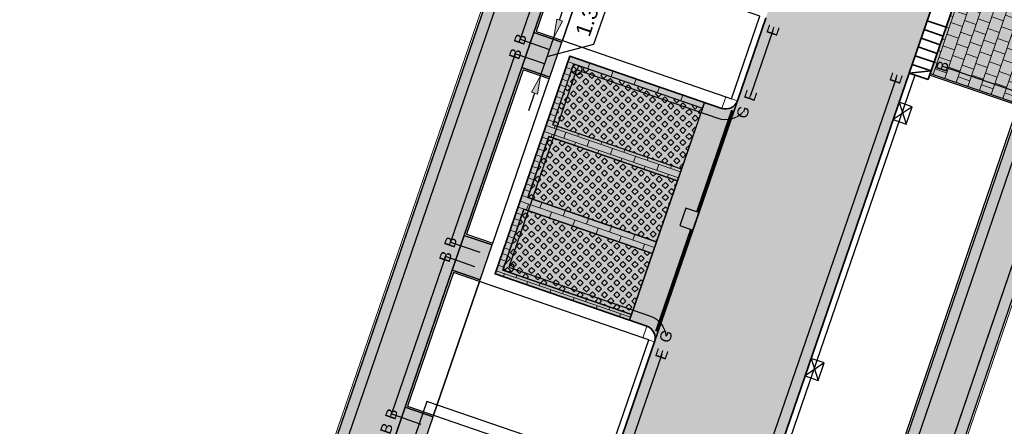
# Model space of a CAD drawing. Header units: metres. Extents: x 131295 to 132236, y 397710 to 398702.
# Tile 66 of 127: x 131509 to 131541, y 398064 to 398077. Entities that reach past the tile are written whole.
import ezdxf
from ezdxf.enums import TextEntityAlignment as Align

# ---------------------------------------------------------------- set-up
doc = ezdxf.new("R2010")
doc.units = ezdxf.units.M
doc.linetypes.add('AL-MATERIAALS', pattern=[2, 1, -1])
doc.linetypes.add('MA-1-3', pattern=[4, 1, -3])
doc.layers.get('Defpoints').update_dxf_attribs({"color": 128})
for name, color, linetype, lineweight, true_color in [('N-GR-arcering gras', 7, 'Continuous', 5, 0xecffb3), ("N-VH-arcering 'MAT' kleur 1 (heiderood)", 7, 'Continuous', 18, 0xd98c8c), ("N-VH-arcering 'MAT' kleur 5 (roodbruin)", 7, 'Continuous', 18, 0xc5a6a0)]:
    doc.layers.add(name, color=color, linetype=linetype, lineweight=lineweight, true_color=true_color)
for name, color, linetype, lineweight in [('N-IE-markering 1 - 3 streep 0.10', 255, 'MA-1-3', 18), ('N-KO-inritband 650x300x200 mm', 110, 'Continuous', 35), ('N-KO-opsluitband 60x200mm', 2, 'Continuous', 25), ('N-KO-opsluitband achterkant', 8, 'Continuous', 5), ('N-KO-tekst banden', 1, 'Continuous', 18), ('N-KO-trottoirband 180-200x250mm', 3, 'Continuous', 35), ('N-KO-trottoirband 380-400x250mm', 3, 'Continuous', 35), ('N-KO-trottoirband achterkant', 8, 'Continuous', 5), ('N-RI-straatkolk', 7, 'Continuous', 25), ('N-RI-trottoirkolk', 7, 'Continuous', 25), ("N-VH-arcering 'MAT' grijs 254", 254, 'Continuous', 18), ('N-VH-arcering betontegels halfsteensverband', 8, 'Continuous', 5), ('N-VH-arcering grasbetontegels', 8, 'Continuous', 5), ('N-VH-arcering SBS WF halfsteensverband', 8, 'Continuous', 5), ('X-AL-maatvoering', 1, 'Continuous', 18), ('X-AL-materiaalscheiding', 1, 'AL-MATERIAALS', 18)]:
    doc.layers.add(name, color=color, linetype=linetype, lineweight=lineweight)
for name, color, linetype, plot in [('X-AL-contourlijnen', 30, 'Continuous', False), ('X-AL-hulplijn bandenlijnnummers', 30, 'Continuous', False), ('X-AL-hulplijn hoogtetekst', 190, 'Continuous', False)]:
    doc.layers.add(name, color=color, linetype=linetype, plot=plot)
doc.styles.add('CS Annotative', font='arial.ttf')
doc.dimstyles.new('CS Annotative', dxfattribs={"dimtxt": 2.5, "dimasz": 3, "dimexe": 0.18, "dimexo": 0.0625, "dimgap": 1, "dimtad": 1, "dimzin": 0, "dimdsep": 46, "dimtxsty": 'CS Annotative', "dimblk": 'CS Dimensionpijl', "dimcen": 0, "dimse1": 1, "dimse2": 1, "dimclrd": 256, "dimclre": 256, "dimclrt": 2, "dimadec": 0, "dimazin": 0, "dimtm": 1e-09, "dimtfac": 1, "dimtofl": 0, "dimtmove": 1, "dimatfit": 3, "dimfxl": 1, "dimtfillclr": 256, "dimtolj": 1, "dimtzin": 0, "dimarcsym": 0})
pattern_1 = [(45, (-7.6843, -22.33587), (-0.19798989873, 0.19798989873), [0.14, -0.14]), (135, (-7.6843, -22.33587), (-0.19798989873, -0.19798989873), [0.14, -0.14]), (45, (-7.78328, -22.23688), (-0.19798989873, 0.19798989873), [0.14, -0.14]), (135, (-7.5853, -22.23688), (-0.19798989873, -0.19798989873), [0.14, -0.14])]

# ---------------------------------------------------------------- blocks, each defined once
blk = doc.blocks.new('*U90')
for p, q in [((2.63, 0.64), (-0.51, -1.41)), ((0.51, 1.41), (1.6, -2.18))]:
    blk.add_line(p, q)
blk.add_lwpolyline([(0.51, 1.41), (-0.51, -1.41), (1.6, -2.18), (2.63, 0.64)], close=True)
blk = doc.blocks.new('*U141')
blk.add_lwpolyline([(-1.6, 2.18), (-2.63, -0.64), (-0.51, -1.41), (0.51, 1.41)], close=True)
blk.add_solid([(-1.6, 2.18), (0.51, 1.41), (-1.6, 2.18), (-2.63, -0.64)])
blk = doc.blocks.new('CS Dimensionpijl')
h = blk.add_hatch(color=256)
h.dxf.hatch_style = 1
h.paths.add_polyline_path([(-1, -0.167), (0, 0), (-1, 0.167)])
at = {"flags": 128}
blk.add_lwpolyline([(0, 0.5), (0, -0.5)], dxfattribs=at)
blk.add_lwpolyline([(-1, -0.167), (0, 0), (-1, 0.167)], close=True, dxfattribs=at)
blk = doc.blocks.new('*D644')
at = {"layer": 'Defpoints', "color": 0, "transparency": 16777216}
for p in [(131526.094, 398076.364), (131526.236, 398076.315), (131525.664, 398075.116)]:
    blk.add_point(p, dxfattribs=at)
at = {"layer": 'X-AL-maatvoering', "lineweight": -2, "transparency": 16777216}
for p, q in [((131527.549, 398076.1), (131528.085, 398077.657)), ((131526.431, 398076.883), (131526.626, 398077.45)), ((131525.806, 398075.067), (131526.236, 398076.315)), ((131526.021, 398075.691), (131527.549, 398076.1)), ((131525.611, 398074.5), (131525.416, 398073.932))]:
    blk.add_line(p, q, dxfattribs=at)
at = {"layer": 'X-AL-maatvoering', "lineweight": -2, "transparency": 16777216, "xscale": 0.6000000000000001, "yscale": 0.6000000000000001, "zscale": 0.6000000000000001}
for p, rotation in [((131526.236, 398076.315), 251.01506341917), ((131525.806, 398075.067), 71.01506341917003)]:
    blk.add_blockref('CS Dimensionpijl', p, dxfattribs=dict(at, rotation=rotation))
at = {"layer": 'X-AL-maatvoering', "color": 2, "transparency": 16777216, "insert": (131527.387, 398077.027), "char_height": 0.5, "attachment_point": 5, "rotation": 71.0151, "style": 'CS Annotative'}
blk.add_mtext('\\A1;1.32', dxfattribs=at)

msp = doc.modelspace()

# ---------------------------------------------------------------- hatches: boundary and pattern name
at = {"layer": 'N-GR-arcering gras'}
h = msp.add_hatch(color=256, dxfattribs=at)
h.dxf.hatch_style = 1
h.paths.add_polyline_path([(131530.397, 398072.028), (131526.208, 398073.469), (131526.892, 398075.455), (131531.081, 398074.014)])
h = msp.add_hatch(color=256, dxfattribs=at)
h.dxf.hatch_style = 1
h.paths.add_polyline_path([(131530.267, 398071.65), (131526.078, 398073.091), (131525.395, 398071.105), (131529.584, 398069.664)])
h = msp.add_hatch(color=256, dxfattribs=at)
h.dxf.hatch_style = 1
h.paths.add_polyline_path([(131529.454, 398069.286), (131525.265, 398070.727), (131524.582, 398068.741), (131528.771, 398067.3)])
at = {"layer": "N-VH-arcering 'MAT' grijs 254"}
h = msp.add_hatch(color=256, dxfattribs=at)
h.dxf.hatch_style = 1
edge = h.paths.add_edge_path()
edge.add_line((131507.262, 398028.727), (131505.83, 398024.563))
edge.add_line((131505.83, 398024.563), (131505.239, 398022.848))
edge.add_line((131505.239, 398022.848), (131505.032, 398022.247))
edge.add_line((131505.032, 398022.247), (131504.805, 398021.585))
edge.add_line((131504.805, 398021.585), (131504.35, 398020.261))
edge.add_arc((131504.492, 398020.212), 0.15, 161.0337, 251.0349)
edge.add_line((131504.443, 398020.071), (131506.941, 398019.212))
edge.add_line((131506.941, 398019.212), (131507.903, 398018.935))
edge.add_arc((131509.463, 398023.474), 4.8, 251.0279, 339.1965)
edge.add_line((131513.95, 398021.769), (131508.477, 398023.652))
edge.add_arc((131508.803, 398024.597), 1, 161.0151, 251.0151, ccw=False)
edge.add_line((131507.857, 398024.923), (131508.959, 398028.127))
edge.add_line((131508.959, 398028.127), (131509.772, 398030.488))
edge.add_line((131509.772, 398030.488), (131510.162, 398031.622))
edge.add_line((131510.162, 398031.622), (131511.229, 398034.724))
edge.add_line((131511.229, 398034.724), (131511.619, 398035.859))
edge.add_line((131511.619, 398035.859), (131513.105, 398040.178))
edge.add_line((131513.105, 398040.178), (131513.496, 398041.313))
edge.add_line((131513.496, 398041.313), (131516.189, 398049.142))
edge.add_line((131516.189, 398049.142), (131516.58, 398050.277))
edge.add_line((131516.58, 398050.277), (131517.922, 398054.18))
edge.add_line((131517.922, 398054.18), (131518.313, 398055.314))
edge.add_line((131518.313, 398055.314), (131521.006, 398063.144))
edge.add_line((131521.006, 398063.144), (131521.397, 398064.279))
edge.add_line((131521.397, 398064.279), (131522.25, 398066.76))
edge.add_line((131522.25, 398066.76), (131522.931, 398068.738))
edge.add_line((131522.931, 398068.738), (131523.321, 398069.873))
edge.add_line((131523.321, 398069.873), (131525.202, 398075.339))
edge.add_line((131525.202, 398075.339), (131525.592, 398076.473))
edge.add_line((131525.592, 398076.473), (131526.556, 398079.274))
edge.add_line((131526.556, 398079.274), (131526.946, 398080.409))
edge.add_line((131526.946, 398080.409), (131528.826, 398085.875))
edge.add_line((131528.826, 398085.875), (131529.217, 398087.009))
edge.add_line((131529.217, 398087.009), (131530.615, 398091.074))
edge.add_line((131530.615, 398091.074), (131531.006, 398092.209))
edge.add_line((131531.006, 398092.209), (131533.699, 398100.038))
edge.add_line((131533.699, 398100.038), (131534.09, 398101.173))
edge.add_line((131534.09, 398101.173), (131539.372, 398116.528))
edge.add_arc((131540.318, 398116.203), 1, 70.8859, 161.0151, ccw=False)
edge.add_line((131540.645, 398117.147), (131537.055, 398118.392))
edge.add_arc((131536.727, 398117.447), 1, -18.9849, 70.8859, ccw=False)
edge.add_line((131537.673, 398117.122), (131520.549, 398067.349))
edge.add_line((131520.549, 398067.349), (131507.262, 398028.727))
h = msp.add_hatch(color=256, dxfattribs=at)
h.dxf.hatch_style = 1
h.paths.add_polyline_path([(131545.753, 398081.183), (131545.623, 398081.229), (131546.914, 398084.943), (131545.212, 398085.528), (131542.407, 398086.494), (131538.503, 398075.146), (131541.441, 398074.135), (131543.143, 398073.55), (131544.458, 398077.395)])
h = msp.add_hatch(color=256, dxfattribs=at)
h.dxf.hatch_style = 1
h.paths.add_polyline_path([(131526.5, 398076.161), (131525.592, 398076.473), (131525.202, 398075.339), (131526.11, 398075.026)])
h = msp.add_hatch(color=256, dxfattribs=at)
h.dxf.hatch_style = 1
edge = h.paths.add_edge_path()
edge.add_line((131526.562, 398025.063), (131542.714, 398072.295))
edge.add_line((131542.714, 398072.295), (131543.143, 398073.55))
edge.add_line((131543.143, 398073.55), (131541.441, 398074.135))
edge.add_line((131541.441, 398074.135), (131537.061, 398061.328))
edge.add_line((131537.061, 398061.328), (131536.673, 398060.192))
edge.add_line((131536.673, 398060.192), (131532.193, 398047.091))
edge.add_line((131532.193, 398047.091), (131531.804, 398045.956))
edge.add_line((131531.804, 398045.956), (131527.248, 398032.633))
edge.add_line((131527.248, 398032.633), (131526.86, 398031.498))
edge.add_line((131526.86, 398031.498), (131524.823, 398025.541))
edge.add_line((131524.823, 398025.541), (131523.821, 398022.611))
edge.add_line((131523.821, 398022.611), (131522.848, 398019.767))
edge.add_arc((131521.902, 398020.091), 1, 251.0151, 341.1203, ccw=False)
edge.add_line((131521.577, 398019.145), (131519.676, 398019.799))
edge.add_arc((131524.384, 398020.736), 4.8, 191.2541, 219.0195)
edge.add_arc((131524.384, 398020.736), 4.8, 219.0195, 249.4384)
edge.add_line((131522.698, 398016.242), (131527.636, 398014.389))
edge.add_line((131527.636, 398014.389), (131528.739, 398017.5))
edge.add_line((131528.739, 398017.5), (131528.154, 398017.72))
edge.add_arc((131529.559, 398021.465), 4, 193.7814, 249.4384, ccw=False)
edge.add_arc((131529.559, 398021.465), 4, 161.1203, 193.7814, ccw=False)
edge.add_line((131525.774, 398022.759), (131526.562, 398025.063))
h = msp.add_hatch(color=256, dxfattribs=at)
h.dxf.hatch_style = 1
h.paths.add_polyline_path([(131524.229, 398069.561), (131523.321, 398069.873), (131522.931, 398068.738), (131523.839, 398068.426)])
h = msp.add_hatch(color=256, dxfattribs=at)
h.dxf.hatch_style = 1
h.paths.add_polyline_path([(131522.305, 398063.966), (131521.397, 398064.279), (131521.006, 398063.144), (131521.914, 398062.832)])
at = {"layer": "N-VH-arcering 'MAT' kleur 1 (heiderood)"}
h = msp.add_hatch(color=256, dxfattribs=at)
h.dxf.hatch_style = 1
h.paths.add_polyline_path([(131533.029, 398061.234), (131533.094, 398061.424), (131533.485, 398062.558), (131533.55, 398062.747), (131537.818, 398075.154), (131541.82, 398086.785), (131545.382, 398097.14), (131545.447, 398097.329), (131545.837, 398098.464), (131545.902, 398098.653), (131549.681, 398109.636), (131544.953, 398111.263), (131540.719, 398098.956), (131537.206, 398088.743), (131535.846, 398084.792), (131533.146, 398076.943), (131532.221, 398074.256), (131529.521, 398066.407), (131528.026, 398062.061), (131524.513, 398051.849), (131523.209, 398048.06), (131519.696, 398037.847), (131518.249, 398033.641), (131516.362, 398028.157), (131515.269, 398024.982), (131519.998, 398023.355), (131523.164, 398032.558), (131523.229, 398032.747), (131523.619, 398033.882), (131523.684, 398034.071), (131528.134, 398047.007), (131528.2, 398047.196), (131528.59, 398048.331), (131528.655, 398048.52)])
at = {"layer": "N-VH-arcering 'MAT' kleur 5 (roodbruin)"}
h = msp.add_hatch(color=256, dxfattribs=at)
h.dxf.hatch_style = 1
h.paths.add_polyline_path([(131525.395, 398071.105), (131526.078, 398073.091), (131530.267, 398071.65), (131530.397, 398072.028), (131526.208, 398073.469), (131526.892, 398075.455), (131531.081, 398074.014), (131531.146, 398074.203), (131526.768, 398075.709), (131524.328, 398068.617), (131528.706, 398067.111), (131528.771, 398067.3), (131524.582, 398068.741), (131525.265, 398070.727), (131529.454, 398069.286), (131529.584, 398069.664)])
h = msp.add_hatch(color=256, dxfattribs=at)
h.dxf.hatch_style = 1
edge = h.paths.add_edge_path()
edge.add_arc((131531.843, 398074.386), 0.4, 251.0151, 341.0151, ccw=False)
edge.add_line((131531.713, 398074.008), (131531.146, 398074.203))
edge.add_line((131531.146, 398074.203), (131531.081, 398074.014))
edge.add_line((131531.081, 398074.014), (131530.397, 398072.028))
edge.add_line((131530.397, 398072.028), (131530.267, 398071.65))
edge.add_line((131530.267, 398071.65), (131529.584, 398069.664))
edge.add_line((131529.584, 398069.664), (131529.454, 398069.286))
edge.add_line((131529.454, 398069.286), (131528.771, 398067.3))
edge.add_line((131528.771, 398067.3), (131528.706, 398067.111))
edge.add_line((131528.706, 398067.111), (131529.273, 398066.916))
edge.add_arc((131529.143, 398066.538), 0.4, -18.9849, 71.0151, ccw=False)
edge.add_line((131529.521, 398066.407), (131532.221, 398074.256))
at = {"layer": 'N-VH-arcering betontegels halfsteensverband'}
h = msp.add_hatch(dxfattribs=at)
h.set_pattern_fill('CS-TEGEL HALFSTV', color=256, scale=6.67, angle=89.9963)
h.set_pattern_definition([(161.01506342, (26375.6293, 79453.50667), (-0.4435272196, -0.05902249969), [0.4002, -0.4002]), (251.01506342, (26375.6293, 79453.50667), (0.37843077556, -0.1301928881), [])])
h.paths.add_polyline_path([(131545.753, 398081.183), (131545.623, 398081.229), (131546.914, 398084.943), (131545.212, 398085.528), (131542.407, 398086.494), (131538.503, 398075.146), (131541.441, 398074.135), (131543.143, 398073.55), (131544.458, 398077.395)])
at = {"layer": 'N-VH-arcering grasbetontegels'}
h = msp.add_hatch(dxfattribs=at)
h.set_pattern_fill('CS-GRASBETONSTEEN', color=256)
h.set_pattern_definition([(45, (-8.4976, -24.69988), (-0.19798989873, 0.19798989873), [0.14, -0.14]), (135, (-8.4976, -24.69988), (-0.19798989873, -0.19798989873), [0.14, -0.14]), (45, (-8.59658, -24.6009), (-0.19798989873, 0.19798989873), [0.14, -0.14]), (135, (-8.3986, -24.6009), (-0.19798989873, -0.19798989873), [0.14, -0.14])])
h.paths.add_polyline_path([(131530.397, 398072.028), (131526.208, 398073.469), (131526.892, 398075.455), (131531.081, 398074.014)])
h = msp.add_hatch(dxfattribs=at)
h.set_pattern_fill('CS-GRASBETONSTEEN', color=256)
h.set_pattern_definition(pattern_1)
h.paths.add_polyline_path([(131530.267, 398071.65), (131526.078, 398073.091), (131525.395, 398071.105), (131529.584, 398069.664)])
h = msp.add_hatch(dxfattribs=at)
h.set_pattern_fill('CS-GRASBETONSTEEN', color=256)
h.set_pattern_definition(pattern_1)
h.paths.add_polyline_path([(131529.454, 398069.286), (131525.265, 398070.727), (131524.582, 398068.741), (131528.771, 398067.3)])
at = {"layer": 'N-VH-arcering SBS WF halfsteensverband'}
h = msp.add_hatch(dxfattribs=at)
h.set_pattern_fill('CS-WF HALFSTV', color=256, scale=20, angle=179.9963)
h.set_pattern_definition([(341.01506342, (26375.6293, 79453.50667), (0.06506391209, 0.18912082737), []), (251.01506342, (26375.6293, 79453.50667), (0.31317774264, -0.31924865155), [0.2, -0.2])])
h.paths.add_polyline_path([(131525.395, 398071.105), (131526.078, 398073.091), (131530.267, 398071.65), (131530.397, 398072.028), (131526.208, 398073.469), (131526.892, 398075.455), (131531.081, 398074.014), (131531.146, 398074.203), (131526.768, 398075.709), (131524.328, 398068.617), (131528.706, 398067.111), (131528.771, 398067.3), (131524.582, 398068.741), (131525.265, 398070.727), (131529.454, 398069.286), (131529.584, 398069.664)])

# ---------------------------------------------------------------- linework, layer by layer
at = {"layer": 'N-IE-markering 1 - 3 streep 0.10', "const_width": 0.1, "flags": 128}
for points in [[(131530.922, 398070.632), (131532.061, 398073.945)], [(131529.587, 398066.751), (131530.726, 398070.064)]]:
    msp.add_lwpolyline(points, dxfattribs=at)
at = {"layer": 'N-KO-inritband 650x300x200 mm', "flags": 128}
for points in [[(131541.82, 398086.785), (131537.818, 398075.154)], [(131542.434, 398086.574), (131538.433, 398074.943)], [(131538.306, 398076.573), (131538.921, 398076.361)], [(131538.404, 398076.857), (131539.018, 398076.645)], [(131538.209, 398076.289), (131538.823, 398076.078)], [(131538.111, 398076.005), (131538.726, 398075.794)], [(131538.013, 398075.722), (131538.628, 398075.51)], [(131537.916, 398075.438), (131538.53, 398075.227)], [(131537.818, 398075.154), (131538.53, 398075.227)], [(131537.818, 398075.154), (131538.433, 398074.943)]]:
    msp.add_lwpolyline(points, dxfattribs=at)
at = {"layer": 'N-KO-opsluitband 60x200mm', "flags": 128}
for points in [[(131534.574, 398119.252), (131537.055, 398118.392, -0.413553), (131537.673, 398117.122), (131505.83, 398024.563), (131484.137, 398031.959), (131485.465, 398035.805), (131399.856, 398065.25), (131400.1, 398065.961)], [(131528.739, 398017.5), (131528.154, 398017.72, -0.405642), (131525.774, 398022.759), (131542.714, 398072.295)]]:
    msp.add_lwpolyline(points, format="xyb", dxfattribs=at)
for points in [[(131527.464, 398078.962), (131526.556, 398079.274), (131525.592, 398076.473), (131526.5, 398076.161)], [(131526.11, 398075.026), (131525.202, 398075.339), (131523.321, 398069.873), (131524.229, 398069.561)], [(131538.503, 398075.146), (131541.441, 398074.135), (131537.061, 398061.328), (131533.674, 398062.493)], [(131523.839, 398068.426), (131522.931, 398068.738), (131521.397, 398064.279), (131522.305, 398063.966)]]:
    msp.add_lwpolyline(points, dxfattribs=at)
at = {"layer": 'N-KO-opsluitband achterkant', "flags": 128}
for points in [[(131534.554, 398119.195), (131537.035, 398118.335, -0.413553), (131537.616, 398117.141), (131505.792, 398024.639), (131484.214, 398031.997), (131485.541, 398035.842), (131399.932, 398065.287), (131400.157, 398065.941)], [(131528.739, 398017.5), (131528.76, 398017.556), (131528.175, 398017.776, -0.405642), (131525.831, 398022.74), (131542.771, 398072.276), (131542.714, 398072.295)]]:
    msp.add_lwpolyline(points, format="xyb", dxfattribs=at)
for points in [[(131527.444, 398078.905), (131526.593, 398079.198), (131525.668, 398076.51), (131526.519, 398076.218)], [(131526.09, 398074.969), (131525.239, 398075.262), (131523.398, 398069.91), (131524.249, 398069.617)], [(131538.483, 398075.09), (131541.365, 398074.098), (131537.024, 398061.404), (131533.693, 398062.55)], [(131523.819, 398068.369), (131522.968, 398068.662), (131521.473, 398064.316), (131522.324, 398064.023)]]:
    msp.add_lwpolyline(points, dxfattribs=at)
at = {"layer": 'N-KO-trottoirband 180-200x250mm'}
for points in [[(131533.146, 398076.943), (131532.221, 398074.256)], [(131529.521, 398066.407), (131528.026, 398062.061)]]:
    msp.add_lwpolyline(points, dxfattribs=at)
at = {"layer": 'N-KO-trottoirband 180-200x250mm', "flags": 128}
msp.add_lwpolyline([(131537.818, 398075.154), (131519.656, 398022.362, 0.406176), (131522.628, 398016.054), (131527.566, 398014.202)], format="xyb", dxfattribs=at)
at = {"layer": 'N-KO-trottoirband 380-400x250mm'}
msp.add_lwpolyline([(131532.221, 398074.256, -0.414214), (131531.713, 398074.008), (131526.768, 398075.709), (131524.328, 398068.617), (131529.273, 398066.916, -0.414214), (131529.521, 398066.407)], format="xyb", dxfattribs=at)
at = {"layer": 'N-KO-trottoirband achterkant'}
for points in [[(131532.957, 398077.009), (131532.032, 398074.321)], [(131531.843, 398074.386), (131526.519, 398076.218), (131523.819, 398068.369), (131529.143, 398066.538)], [(131529.332, 398066.473), (131527.837, 398062.126)], [(131527.648, 398062.192), (131522.324, 398064.023), (131518.811, 398053.811), (131524.134, 398051.979)]]:
    msp.add_lwpolyline(points, dxfattribs=at)
msp.add_lwpolyline([(131537.818, 398075.154), (131538.007, 398075.089), (131519.845, 398022.297, 0.406176), (131522.698, 398016.242), (131527.636, 398014.389), (131527.566, 398014.202)], format="xyb", dxfattribs=at)
at = {"layer": 'N-KO-trottoirband achterkant', "flags": 128}
for points in [[(131532.221, 398074.256), (131531.843, 398074.386), (131531.713, 398074.008)], [(131529.521, 398066.407), (131529.143, 398066.538), (131529.273, 398066.916)]]:
    msp.add_lwpolyline(points, dxfattribs=at)
at = {"layer": 'X-AL-contourlijnen', "flags": 128}
for points in [[(131537.673, 398117.122), (131520.549, 398067.349), (131507.262, 398028.727)], [(131523.684, 398034.071), (131528.134, 398047.007), (131528.2, 398047.196), (131528.59, 398048.331), (131528.655, 398048.52), (131533.029, 398061.234), (131533.094, 398061.424), (131533.485, 398062.558), (131533.55, 398062.747), (131537.818, 398075.154), (131541.82, 398086.785)], [(131507.857, 398024.923), (131508.959, 398028.127), (131509.772, 398030.488), (131510.162, 398031.622), (131511.229, 398034.724), (131511.619, 398035.859), (131513.105, 398040.178), (131513.496, 398041.313), (131516.189, 398049.142), (131516.58, 398050.277), (131517.922, 398054.18), (131518.313, 398055.314), (131521.006, 398063.144), (131521.397, 398064.279), (131522.25, 398066.76), (131522.931, 398068.738), (131523.321, 398069.873), (131525.202, 398075.339), (131525.592, 398076.473), (131526.556, 398079.274)], [(131533.146, 398076.943), (131532.221, 398074.256), (131529.521, 398066.407), (131528.026, 398062.061), (131524.513, 398051.849), (131523.209, 398048.06), (131519.696, 398037.847), (131518.249, 398033.641)]]:
    msp.add_lwpolyline(points, dxfattribs=at)
for points in [[(131545.753, 398081.183), (131545.623, 398081.229), (131546.914, 398084.943), (131545.212, 398085.528), (131542.407, 398086.494), (131538.503, 398075.146), (131541.441, 398074.135), (131543.143, 398073.55), (131544.458, 398077.395)], [(131527.444, 398078.905), (131526.593, 398079.198), (131525.668, 398076.51), (131526.519, 398076.218)], [(131527.444, 398078.905), (131526.519, 398076.218), (131531.843, 398074.386), (131532.032, 398074.321), (131532.957, 398077.009), (131532.768, 398077.074)], [(131526.5, 398076.161), (131525.592, 398076.473), (131525.202, 398075.339), (131526.11, 398075.026)], [(131525.395, 398071.105), (131526.078, 398073.091), (131530.267, 398071.65), (131530.397, 398072.028), (131526.208, 398073.469), (131526.892, 398075.455), (131531.081, 398074.014), (131531.146, 398074.203), (131526.768, 398075.709), (131524.328, 398068.617), (131528.706, 398067.111), (131528.771, 398067.3), (131524.582, 398068.741), (131525.265, 398070.727), (131529.454, 398069.286), (131529.584, 398069.664)], [(131530.397, 398072.028), (131526.208, 398073.469), (131526.892, 398075.455), (131531.081, 398074.014)], [(131526.09, 398074.969), (131525.239, 398075.262), (131523.398, 398069.91), (131524.249, 398069.617)], [(131541.365, 398074.098), (131538.483, 398075.09), (131538.433, 398074.943), (131538.007, 398075.089), (131533.693, 398062.55), (131537.024, 398061.404)], [(131530.267, 398071.65), (131526.078, 398073.091), (131525.395, 398071.105), (131529.584, 398069.664)], [(131529.454, 398069.286), (131525.265, 398070.727), (131524.582, 398068.741), (131528.771, 398067.3)], [(131524.229, 398069.561), (131523.321, 398069.873), (131522.931, 398068.738), (131523.839, 398068.426)], [(131523.819, 398068.369), (131522.968, 398068.662), (131521.473, 398064.316), (131522.324, 398064.023)], [(131523.819, 398068.369), (131522.324, 398064.023), (131527.648, 398062.192), (131527.837, 398062.126), (131529.332, 398066.473), (131529.143, 398066.538)], [(131522.305, 398063.966), (131521.397, 398064.279), (131521.006, 398063.144), (131521.914, 398062.832)]]:
    msp.add_lwpolyline(points, close=True, dxfattribs=at)
for points in [[(131526.562, 398025.063), (131542.714, 398072.295), (131543.143, 398073.55), (131541.441, 398074.135), (131537.061, 398061.328), (131536.673, 398060.192), (131532.193, 398047.091), (131531.804, 398045.956), (131527.248, 398032.633), (131526.86, 398031.498), (131524.823, 398025.541), (131523.821, 398022.611), (131522.848, 398019.767, -0.414751), (131521.577, 398019.145), (131519.676, 398019.799, 0.121746), (131520.655, 398017.714, 0.133512), (131522.698, 398016.242), (131527.636, 398014.389), (131528.739, 398017.5), (131528.154, 398017.72, -0.247739), (131525.674, 398020.512, -0.143484), (131525.774, 398022.759)], [(131532.221, 398074.256, -0.414214), (131531.713, 398074.008), (131531.146, 398074.203), (131531.081, 398074.014), (131530.397, 398072.028), (131530.267, 398071.65), (131529.584, 398069.664), (131529.454, 398069.286), (131528.771, 398067.3), (131528.706, 398067.111), (131529.273, 398066.916, -0.414214), (131529.521, 398066.407)]]:
    msp.add_lwpolyline(points, format="xyb", close=True, dxfattribs=at)
at = {"layer": 'X-AL-hulplijn bandenlijnnummers', "flags": 128}
for points in [[(131534.972, 398119.484), (131537.169, 398118.722, -0.413553), (131538.004, 398117.008), (131506.047, 398024.119), (131483.692, 398031.742), (131485.02, 398035.588), (131399.411, 398065.033), (131399.672, 398065.791)], [(131528.335, 398017.278), (131528.031, 398017.392, -0.405642), (131525.443, 398022.872), (131542.286, 398072.125)]]:
    msp.add_lwpolyline(points, format="xyb", dxfattribs=at)
for points in [[(131527.294, 398079.39), (131526.339, 398079.719), (131525.147, 398076.256), (131526.102, 398075.928)], [(131525.94, 398075.455), (131524.985, 398075.783), (131522.877, 398069.656), (131523.832, 398069.327)], [(131538.9, 398075.38), (131541.885, 398074.353), (131537.279, 398060.883), (131534.411, 398061.869)], [(131537.39, 398074.985), (131533.316, 398063.145)], [(131523.669, 398068.854), (131522.714, 398069.183), (131520.952, 398064.062), (131521.907, 398063.733)]]:
    msp.add_lwpolyline(points, dxfattribs=at)
at = {"layer": 'X-AL-hulplijn bandenlijnnummers'}
for points in [[(131533.379, 398076.546), (131532.65, 398074.426)], [(131529.755, 398066.01), (131528.455, 398062.231)]]:
    msp.add_lwpolyline(points, dxfattribs=at)
msp.add_lwpolyline([(131532.401, 398073.885, -0.301355), (131531.599, 398073.677), (131526.985, 398075.264), (131524.772, 398068.834), (131529.387, 398067.247, -0.301355), (131529.891, 398066.589, -0.301355)], format="xyb", dxfattribs=at)
at = {"layer": 'X-AL-hulplijn hoogtetekst', "flags": 128}
for points in [[(131534.689, 398119.582), (131537.169, 398118.722, -0.413553), (131538.004, 398117.008), (131506.047, 398024.119), (131483.692, 398031.742), (131485.02, 398035.588), (131399.411, 398065.033), (131399.769, 398066.074)], [(131528.616, 398017.172), (131528.031, 398017.392, -0.405642), (131525.443, 398022.872), (131542.383, 398072.409)]]:
    msp.add_lwpolyline(points, format="xyb", dxfattribs=at)
at = {"layer": 'X-AL-hulplijn hoogtetekst'}
msp.add_lwpolyline([(131527.762, 398062.522), (131522.107, 398064.468), (131518.366, 398053.593), (131524.021, 398051.648)], dxfattribs=at)
at = {"layer": 'X-AL-materiaalscheiding', "flags": 128}
for points in [[(131527.444, 398078.905), (131526.519, 398076.218)], [(131525.592, 398076.473), (131525.202, 398075.339)], [(131528.706, 398067.111), (131531.146, 398074.203)], [(131529.521, 398066.407), (131532.221, 398074.256)], [(131523.321, 398069.873), (131522.931, 398068.738)], [(131523.819, 398068.369), (131522.324, 398064.023)], [(131521.397, 398064.279), (131521.006, 398063.144)]]:
    msp.add_lwpolyline(points, dxfattribs=at)
for points in [[(131530.397, 398072.028), (131526.208, 398073.469), (131526.892, 398075.455), (131531.081, 398074.014)], [(131530.267, 398071.65), (131526.078, 398073.091), (131525.395, 398071.105), (131529.584, 398069.664)], [(131529.454, 398069.286), (131525.265, 398070.727), (131524.582, 398068.741), (131528.771, 398067.3)]]:
    msp.add_lwpolyline(points, close=True, dxfattribs=at)

# ---------------------------------------------------------------- block references
at = {"layer": 'N-RI-straatkolk', "xscale": 0.2, "yscale": 0.2, "zscale": 0.2, "rotation": 1}
msp.add_blockref('*U141', (131530.871, 398070.332), dxfattribs=at)
at = {"layer": 'N-RI-trottoirkolk', "xscale": 0.2, "yscale": 0.2, "zscale": 0.2, "rotation": 1}
for p in [(131537.395, 398073.925), (131534.526, 398065.584)]:
    msp.add_blockref('*U90', p, dxfattribs=at)

# ---------------------------------------------------------------- texts
at = {"layer": 'N-KO-tekst banden', "style": 'CS Annotative'}
for s, p in [('E', (131533.379, 398076.546)), ('B', (131525.147, 398076.256)), ('B', (131524.985, 398075.783)), ('G', (131526.985, 398075.264)), ('B', (131538.9, 398075.38)), ('E', (131537.39, 398074.985)), ('E', (131532.65, 398074.426)), ('G', (131532.401, 398073.885)), ('B', (131522.877, 398069.656)), ('B', (131522.714, 398069.183)), ('G', (131524.772, 398068.834)), ('G', (131529.891, 398066.589)), ('E', (131529.755, 398066.01)), ('B', (131520.952, 398064.062)), ('B', (131520.789, 398063.589))]:
    msp.add_text(s, height=0.36, rotation=71.0188, dxfattribs=at).set_placement(p, align=Align.MIDDLE)

# ---------------------------------------------------------------- dimensions: what is measured, and where the dimension line sits
at = {"layer": 'X-AL-maatvoering'}
dim = msp.add_linear_dim(base=(131526.236, 398076.315), p1=(131525.664, 398075.116), p2=(131526.094, 398076.364), angle=71.0151, dimstyle='CS Annotative', dxfattribs=at)
dim.commit()
dim.dimension.update_dxf_attribs({"geometry": '*D644', "text_midpoint": (131527.614, 398076.289), "dimtype": 161})

doc.saveas('drawing.dxf')
